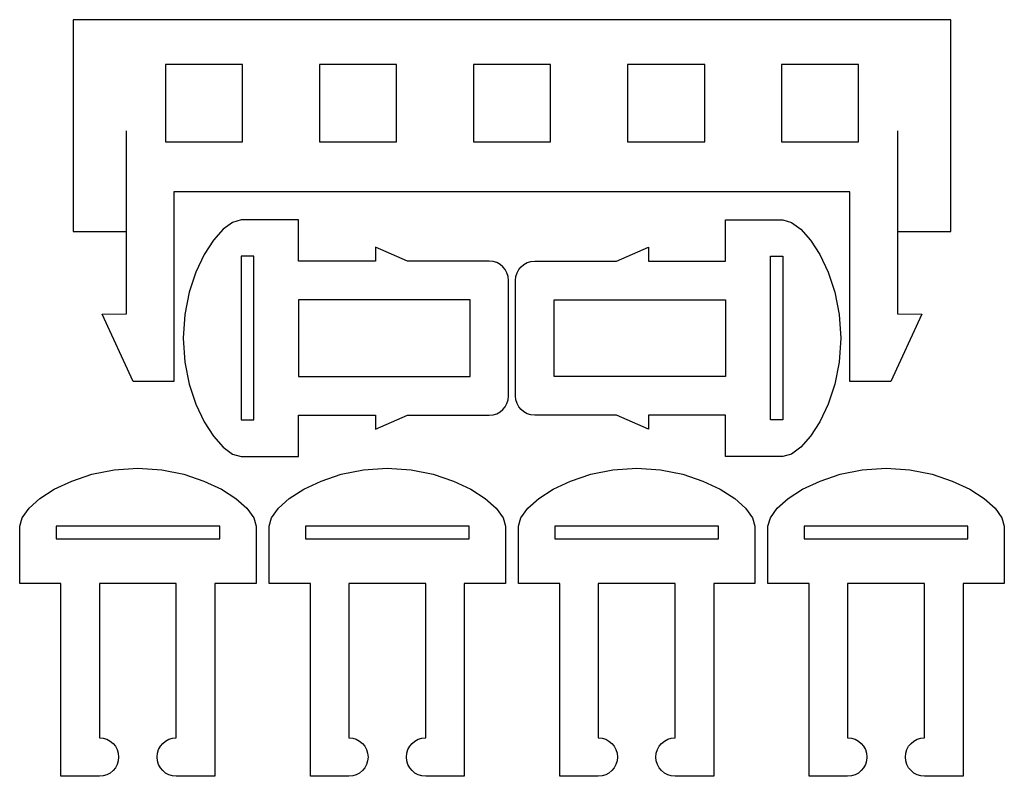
# Model space of a CAD drawing. Extents: x 1.93 to 3.44, y 3.78 to 4.94.
import ezdxf

# ---------------------------------------------------------------- set-up
doc = ezdxf.new("R2010")
doc.units = 0
doc.layers.add('LAYER_1', color=7, linetype='CONTINUOUS')

msp = doc.modelspace()

# ---------------------------------------------------------------- linework, layer by layer
at = {"layer": 'LAYER_1'}
for points in [[(3.2718, 4.6126), (3.3536, 4.6126), (3.3536, 4.9369), (2.0089, 4.9369), (2.0089, 4.6126), (2.0907, 4.6126)], [(3.2718, 4.7667), (3.2718, 4.4865), (3.3091, 4.4861), (3.2618, 4.3829), (3.199, 4.3829), (3.199, 4.6734), (2.1634, 4.6734), (2.1634, 4.3829), (2.1007, 4.3829), (2.0534, 4.4861), (2.0907, 4.4865), (2.0907, 4.7667)]]:
    msp.add_lwpolyline(points, dxfattribs=at)
for points in [[(2.1504, 4.75), (2.2685, 4.75), (2.2685, 4.8681), (2.1504, 4.8681), (2.1504, 4.75)], [(2.3863, 4.75), (2.5044, 4.75), (2.5044, 4.8681), (2.3863, 4.8681), (2.3863, 4.75)], [(2.6223, 4.75), (2.7404, 4.75), (2.7404, 4.8681), (2.6223, 4.8681), (2.6223, 4.75)], [(2.8583, 4.75), (2.9764, 4.75), (2.9764, 4.8681), (2.8583, 4.8681), (2.8583, 4.75)], [(3.0939, 4.75), (3.212, 4.75), (3.212, 4.8681), (3.0939, 4.8681), (3.0939, 4.75)], [(2.6464, 4.3312), (2.6523, 4.3318), (2.6579, 4.3335), (2.6629, 4.3363), (2.6672, 4.3399), (2.6708, 4.3442), (2.6735, 4.3492), (2.6753, 4.3547), (2.6759, 4.3607), (2.6759, 4.5377), (2.6753, 4.5437), (2.6735, 4.5492), (2.6708, 4.5542), (2.6672, 4.5586), (2.6629, 4.5622), (2.6579, 4.5649), (2.6523, 4.5666), (2.6464, 4.5672), (2.5213, 4.567), (2.4722, 4.5884), (2.4722, 4.567), (2.3542, 4.567), (2.3542, 4.6302), (2.2663, 4.6302), (2.2531, 4.6265), (2.2386, 4.6159), (2.2238, 4.5992), (2.2096, 4.5771), (2.1969, 4.5503), (2.1866, 4.5196), (2.1798, 4.4856), (2.1773, 4.4491), (2.1798, 4.4126), (2.1866, 4.3786), (2.1969, 4.3479), (2.2096, 4.3211), (2.2238, 4.299), (2.2386, 4.2823), (2.2531, 4.2717), (2.2663, 4.2681), (2.3542, 4.2681), (2.3542, 4.3312), (2.4722, 4.3312), (2.4722, 4.3098), (2.5213, 4.3312), (2.6464, 4.3312)], [(2.7161, 4.3312), (2.7101, 4.3318), (2.7046, 4.3335), (2.6996, 4.3363), (2.6952, 4.3399), (2.6916, 4.3442), (2.6889, 4.3492), (2.6872, 4.3547), (2.6866, 4.3607), (2.6866, 4.5377), (2.6872, 4.5437), (2.6889, 4.5492), (2.6916, 4.5542), (2.6952, 4.5586), (2.6996, 4.5622), (2.7046, 4.5649), (2.7101, 4.5666), (2.7161, 4.5672), (2.8411, 4.567), (2.8903, 4.5884), (2.8903, 4.567), (3.0083, 4.567), (3.0083, 4.6302), (3.0962, 4.6302), (3.1094, 4.6265), (3.1238, 4.6159), (3.1386, 4.5992), (3.1529, 4.5771), (3.1656, 4.5503), (3.1758, 4.5196), (3.1826, 4.4856), (3.1851, 4.4491), (3.1826, 4.4126), (3.1758, 4.3786), (3.1656, 4.3479), (3.1529, 4.3211), (3.1386, 4.299), (3.1238, 4.2823), (3.1094, 4.2717), (3.0962, 4.2681), (3.0083, 4.2681), (3.0083, 4.3312), (2.8903, 4.3312), (2.8903, 4.3098), (2.8411, 4.3312), (2.7161, 4.3312)], [(2.2855, 4.3241), (2.2855, 4.5748), (2.2663, 4.5748), (2.2663, 4.3241), (2.2855, 4.3241), (2.2855, 4.3241)], [(3.077, 4.3241), (3.077, 4.5748), (3.0962, 4.5748), (3.0962, 4.3241), (3.077, 4.3241), (3.077, 4.3241)], [(2.6169, 4.3902), (2.6169, 4.5081), (2.3542, 4.5081), (2.3542, 4.3902), (2.6169, 4.3902)], [(2.7456, 4.3902), (2.7456, 4.5081), (3.0083, 4.5081), (3.0083, 4.3902), (2.7456, 4.3902)], [(2.2891, 4.1611), (2.2891, 4.0732), (2.226, 4.0732), (2.226, 3.7782), (2.1674, 3.7782), (2.167, 3.7782), (2.1611, 3.7788), (2.1555, 3.7805), (2.1505, 3.7832), (2.1462, 3.7868), (2.1426, 3.7912), (2.1398, 3.7962), (2.1381, 3.8017), (2.1375, 3.8077), (2.1381, 3.8136), (2.1398, 3.8191), (2.1426, 3.8242), (2.1462, 3.8285), (2.1505, 3.8321), (2.1555, 3.8348), (2.1611, 3.8366), (2.167, 3.8372), (2.167, 3.8372), (2.167, 4.0732), (2.0491, 4.0732), (2.0491, 3.8372), (2.0551, 3.8366), (2.0606, 3.8348), (2.0656, 3.8321), (2.07, 3.8285), (2.0736, 3.8242), (2.0763, 3.8191), (2.078, 3.8136), (2.0786, 3.8077), (2.078, 3.8017), (2.0763, 3.7962), (2.0736, 3.7912), (2.07, 3.7868), (2.0656, 3.7832), (2.0606, 3.7805), (2.0551, 3.7788), (2.0491, 3.7782), (2.0488, 3.7782), (1.9902, 3.7782), (1.9902, 4.0732), (1.927, 4.0732), (1.927, 4.1611), (1.9307, 4.1742), (1.9413, 4.1887), (1.958, 4.2035), (1.9801, 4.2177), (2.0069, 4.2304), (2.0376, 4.2407), (2.0716, 4.2475), (2.1081, 4.25), (2.1446, 4.2475), (2.1785, 4.2407), (2.2093, 4.2304), (2.2361, 4.2177), (2.2582, 4.2035), (2.2749, 4.1887), (2.2855, 4.1742), (2.2891, 4.1611)], [(2.6712, 4.1611), (2.6712, 4.0732), (2.6081, 4.0732), (2.6081, 3.7782), (2.5495, 3.7782), (2.5491, 3.7782), (2.5432, 3.7788), (2.5376, 3.7805), (2.5326, 3.7832), (2.5283, 3.7868), (2.5247, 3.7912), (2.5219, 3.7962), (2.5202, 3.8017), (2.5196, 3.8077), (2.5202, 3.8136), (2.5219, 3.8191), (2.5247, 3.8242), (2.5283, 3.8285), (2.5326, 3.8321), (2.5376, 3.8348), (2.5432, 3.8366), (2.5491, 3.8372), (2.5491, 3.8372), (2.5491, 4.0732), (2.4312, 4.0732), (2.4312, 3.8372), (2.4372, 3.8366), (2.4427, 3.8348), (2.4477, 3.8321), (2.4521, 3.8285), (2.4557, 3.8242), (2.4584, 3.8191), (2.4601, 3.8136), (2.4607, 3.8077), (2.4601, 3.8017), (2.4584, 3.7962), (2.4557, 3.7912), (2.4521, 3.7868), (2.4477, 3.7832), (2.4427, 3.7805), (2.4372, 3.7788), (2.4312, 3.7782), (2.4309, 3.7782), (2.3723, 3.7782), (2.3723, 4.0732), (2.3091, 4.0732), (2.3091, 4.1611), (2.3128, 4.1742), (2.3234, 4.1887), (2.3401, 4.2035), (2.3622, 4.2177), (2.389, 4.2304), (2.4197, 4.2407), (2.4537, 4.2475), (2.4902, 4.25), (2.5267, 4.2475), (2.5606, 4.2407), (2.5914, 4.2304), (2.6182, 4.2177), (2.6403, 4.2035), (2.657, 4.1887), (2.6675, 4.1742), (2.6712, 4.1611)], [(3.0533, 4.1611), (3.0533, 4.0732), (2.9902, 4.0732), (2.9902, 3.7782), (2.9316, 3.7782), (2.9312, 3.7782), (2.9253, 3.7788), (2.9197, 3.7805), (2.9147, 3.7832), (2.9104, 3.7868), (2.9068, 3.7912), (2.904, 3.7962), (2.9023, 3.8017), (2.9017, 3.8077), (2.9023, 3.8136), (2.904, 3.8191), (2.9068, 3.8242), (2.9104, 3.8285), (2.9147, 3.8321), (2.9197, 3.8348), (2.9253, 3.8366), (2.9312, 3.8372), (2.9312, 3.8372), (2.9312, 4.0732), (2.8133, 4.0732), (2.8133, 3.8372), (2.8193, 3.8366), (2.8248, 3.8348), (2.8298, 3.8321), (2.8342, 3.8285), (2.8378, 3.8242), (2.8405, 3.8191), (2.8422, 3.8136), (2.8428, 3.8077), (2.8422, 3.8017), (2.8405, 3.7962), (2.8378, 3.7912), (2.8342, 3.7868), (2.8298, 3.7832), (2.8248, 3.7805), (2.8193, 3.7788), (2.8133, 3.7782), (2.813, 3.7782), (2.7544, 3.7782), (2.7544, 4.0732), (2.6912, 4.0732), (2.6912, 4.1611), (2.6949, 4.1742), (2.7055, 4.1887), (2.7221, 4.2035), (2.7443, 4.2177), (2.7711, 4.2304), (2.8018, 4.2407), (2.8358, 4.2475), (2.8723, 4.25), (2.9088, 4.2475), (2.9427, 4.2407), (2.9735, 4.2304), (3.0003, 4.2177), (3.0224, 4.2035), (3.0391, 4.1887), (3.0496, 4.1742), (3.0533, 4.1611)], [(3.4354, 4.1611), (3.4354, 4.0732), (3.3723, 4.0732), (3.3723, 3.7782), (3.3137, 3.7782), (3.3133, 3.7782), (3.3074, 3.7788), (3.3018, 3.7805), (3.2968, 3.7832), (3.2925, 3.7868), (3.2889, 3.7912), (3.2861, 3.7962), (3.2844, 3.8017), (3.2838, 3.8077), (3.2844, 3.8136), (3.2861, 3.8191), (3.2889, 3.8242), (3.2925, 3.8285), (3.2968, 3.8321), (3.3018, 3.8348), (3.3074, 3.8366), (3.3133, 3.8372), (3.3133, 3.8372), (3.3133, 4.0732), (3.1954, 4.0732), (3.1954, 3.8372), (3.2014, 3.8366), (3.2069, 3.8348), (3.2119, 3.8321), (3.2163, 3.8285), (3.2199, 3.8242), (3.2226, 3.8191), (3.2243, 3.8136), (3.2249, 3.8077), (3.2243, 3.8017), (3.2226, 3.7962), (3.2199, 3.7912), (3.2163, 3.7868), (3.2119, 3.7832), (3.2069, 3.7805), (3.2014, 3.7788), (3.1954, 3.7782), (3.195, 3.7782), (3.1365, 3.7782), (3.1365, 4.0732), (3.0733, 4.0732), (3.0733, 4.1611), (3.077, 4.1742), (3.0876, 4.1887), (3.1042, 4.2035), (3.1264, 4.2177), (3.1532, 4.2304), (3.1839, 4.2407), (3.2179, 4.2475), (3.2544, 4.25), (3.2909, 4.2475), (3.3248, 4.2407), (3.3556, 4.2304), (3.3824, 4.2177), (3.4045, 4.2035), (3.4212, 4.1887), (3.4317, 4.1742), (3.4354, 4.1611)], [(1.9831, 4.1419), (2.2337, 4.1419), (2.2337, 4.1611), (1.9831, 4.1611), (1.9831, 4.1419), (1.9831, 4.1419)], [(2.3649, 4.1419), (2.6155, 4.1419), (2.6155, 4.1611), (2.3649, 4.1611), (2.3649, 4.1419), (2.3649, 4.1419)], [(2.7469, 4.1419), (2.9976, 4.1419), (2.9976, 4.1611), (2.7469, 4.1611), (2.7469, 4.1419), (2.7469, 4.1419)], [(3.129, 4.1419), (3.3797, 4.1419), (3.3797, 4.1611), (3.129, 4.1611), (3.129, 4.1419), (3.129, 4.1419)]]:
    msp.add_lwpolyline(points, close=True, dxfattribs=at)

doc.saveas('drawing.dxf')
